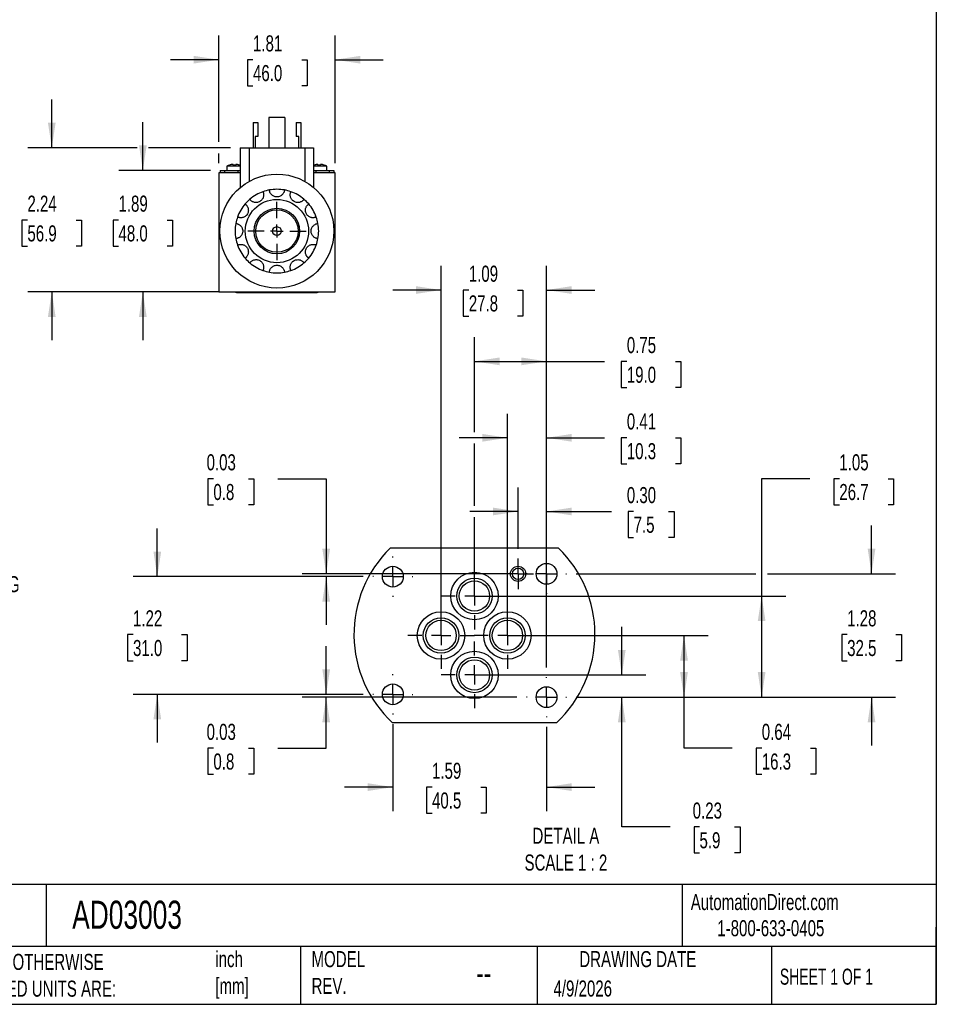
# Model space of a CAD drawing. Header units: inches. Extents: x 0.7 to 32.2, y 0.7 to 24.8.
# Tile 8 of 18: x 18 to 32.2, y 0.7 to 16.1. Entities that reach past the tile are written whole.
import ezdxf

# ---------------------------------------------------------------- set-up
doc = ezdxf.new("R2010")
doc.units = ezdxf.units.IN
doc.header["$LTSCALE"] = 3
doc.header["$MEASUREMENT"] = 0
doc.linetypes.add('SLD-Center', pattern=[0.75, 0.6, -0.05, 0.05, -0.05])
doc.linetypes.add('SLD-Solid', pattern=[0])
doc.layers.add('CENTER', color=40, linetype='SLD-Center')
doc.layers.add('SLD-DEFPOINTS', color=7, linetype='Continuous')
doc.layers.add('DIMENSIONS', color=140, linetype='SLD-Solid', lineweight=25)
doc.layers.add('TEXT', color=140, linetype='SLD-Solid', lineweight=25)
doc.styles.add('SLDTEXTSTYLE0', font='TXT', dxfattribs={"width": 0.7})
doc.styles.add('SLDTEXTSTYLE1', font='TXT', dxfattribs={"width": 0.65})
doc.dimstyles.new('SLDDIMSTYLE1', dxfattribs={"dimtxt": 0.254883, "dimasz": 0.39, "dimexe": 0, "dimexo": 0.0625, "dimgap": 0.063721, "dimtad": 0, "dimtih": 1, "dimtoh": 1, "dimrnd": 1e-09, "dimzin": 12, "dimdsep": 46, "dimtxsty": 'SLDTEXTSTYLE0', "dimsah": 1, "dimcen": 0.09, "dimadec": 0, "dimazin": 3, "dimtfac": 1, "dimtmove": 0, "dimatfit": 0, "dimfxl": 0, "dimfrac": 2, "dimtolj": 1, "dimtzin": 12, "dimarcsym": 0})
doc.dimstyles.new('SLDDIMSTYLE10', dxfattribs={"dimtxt": 0.254883, "dimasz": 0.39, "dimexe": 0, "dimexo": 0.0625, "dimgap": 0.063721, "dimtad": 0, "dimtih": 1, "dimtoh": 1, "dimlfac": 0.666667, "dimrnd": 1e-09, "dimzin": 12, "dimdsep": 46, "dimtxsty": 'SLDTEXTSTYLE0', "dimsah": 1, "dimcen": 0.09, "dimadec": 0, "dimazin": 3, "dimtfac": 1, "dimtmove": 0, "dimatfit": 0, "dimfxl": 0, "dimfrac": 2, "dimtolj": 1, "dimtzin": 12, "dimarcsym": 0})
doc.dimstyles.new('SLDDIMSTYLE11', dxfattribs={"dimtxt": 0.254883, "dimasz": 0.39, "dimexe": 0, "dimexo": 0.0625, "dimgap": 0.063721, "dimtad": 0, "dimtih": 1, "dimtoh": 1, "dimlfac": 0.666667, "dimrnd": 1e-09, "dimzin": 12, "dimdsep": 46, "dimtxsty": 'SLDTEXTSTYLE0', "dimsah": 1, "dimcen": 0.09, "dimadec": 0, "dimazin": 3, "dimtfac": 1, "dimtofl": 0, "dimtmove": 0, "dimatfit": 3, "dimfxl": 0, "dimfrac": 2, "dimtolj": 1, "dimtzin": 12, "dimarcsym": 0})
doc.dimstyles.new('SLDDIMSTYLE7', dxfattribs={"dimtxt": 0.254883, "dimasz": 0.39, "dimexe": 0, "dimexo": 0.0625, "dimgap": 0.063721, "dimtad": 0, "dimtih": 1, "dimtoh": 1, "dimlfac": 0.666667, "dimrnd": 1e-09, "dimzin": 0, "dimdsep": 46, "dimtxsty": 'SLDTEXTSTYLE0', "dimsah": 1, "dimcen": 0.09, "dimadec": 0, "dimazin": 0, "dimtfac": 1, "dimtmove": 0, "dimatfit": 0, "dimfxl": 0, "dimfrac": 2, "dimtolj": 1, "dimtzin": 12, "dimarcsym": 0})
doc.dimstyles.new('SLDDIMSTYLE8', dxfattribs={"dimtxt": 0.254883, "dimasz": 0.39, "dimexe": 0, "dimexo": 0.0625, "dimgap": 0.063721, "dimtad": 0, "dimtih": 1, "dimtoh": 1, "dimlfac": 0.666667, "dimrnd": 1e-09, "dimdsep": 46, "dimtxsty": 'SLDTEXTSTYLE0', "dimsah": 1, "dimcen": 0.09, "dimadec": 0, "dimazin": 2, "dimtfac": 1, "dimtmove": 0, "dimatfit": 0, "dimfxl": 0, "dimfrac": 2, "dimtolj": 1, "dimtzin": 12, "dimarcsym": 0})
doc.dimstyles.new('SLDDIMSTYLE9', dxfattribs={"dimtxt": 0.254883, "dimasz": 0.39, "dimexe": 0, "dimexo": 0.0625, "dimgap": 0.063721, "dimtad": 0, "dimtih": 1, "dimtoh": 1, "dimlfac": 0.666667, "dimrnd": 1e-09, "dimdsep": 46, "dimtxsty": 'SLDTEXTSTYLE0', "dimsah": 1, "dimcen": 0.09, "dimadec": 0, "dimazin": 2, "dimtfac": 1, "dimtofl": 0, "dimtmove": 0, "dimatfit": 3, "dimfxl": 0, "dimfrac": 2, "dimtolj": 1, "dimtzin": 12, "dimarcsym": 0})

# ---------------------------------------------------------------- blocks, each defined once
blk = doc.blocks.new('_D_5')
at = {"layer": 'DIMENSIONS'}
for p, q in [((19.903, 13.724), (19.903, 14.474)), ((20.954, 13.724), (19.528, 13.724)), ((19.524, 12.951), (19.439, 12.951)), ((19.439, 12.951), (19.439, 12.546)), ((20.282, 12.951), (20.367, 12.951)), ((20.367, 12.951), (20.367, 12.546)), ((19.439, 12.546), (19.524, 12.546)), ((20.367, 12.546), (20.282, 12.546)), ((21.091, 11.834), (19.528, 11.834)), ((19.903, 11.834), (19.903, 11.084))]:
    blk.add_line(p, q, dxfattribs=at)
for points in [[(19.903, 13.724), (19.963, 14.114), (19.843, 14.114)], [(19.903, 11.834), (19.843, 11.444), (19.963, 11.444)]]:
    blk.add_solid(points, dxfattribs=at)
at = {"layer": 'DIMENSIONS', "char_height": 0.25, "attachment_point": 1, "style": 'SLDTEXTSTYLE0'}
for s, insert in [('1.89', (19.524, 13.331)), ('48.0', (19.524, 12.868))]:
    blk.add_mtext(s, dxfattribs=dict(at, insert=insert))
blk = doc.blocks.new('_D_6')
at = {"layer": 'DIMENSIONS'}
for p, q in [((18.486, 14.075), (18.486, 14.825)), ((19.813, 14.075), (18.111, 14.075)), ((21.269, 14.075), (19.993, 14.075)), ((18.107, 12.951), (18.021, 12.951)), ((18.021, 12.951), (18.021, 12.546)), ((18.864, 12.951), (18.95, 12.951)), ((18.95, 12.951), (18.95, 12.546)), ((18.021, 12.546), (18.107, 12.546)), ((18.95, 12.546), (18.864, 12.546)), ((20.934, 11.834), (18.111, 11.834)), ((18.486, 11.834), (18.486, 11.084))]:
    blk.add_line(p, q, dxfattribs=at)
for points in [[(18.486, 14.075), (18.546, 14.465), (18.426, 14.465)], [(18.486, 11.834), (18.426, 11.444), (18.546, 11.444)]]:
    blk.add_solid(points, dxfattribs=at)
at = {"layer": 'DIMENSIONS', "char_height": 0.25, "attachment_point": 1, "style": 'SLDTEXTSTYLE0'}
for s, insert in [('2.24', (18.107, 13.331)), ('56.9', (18.107, 12.868))]:
    blk.add_mtext(s, dxfattribs=dict(at, insert=insert))
blk = doc.blocks.new('_D_7')
at = {"layer": 'DIMENSIONS'}
for p, q in [((21.084, 14.165), (21.084, 15.82)), ((22.895, 13.835), (22.895, 15.82)), ((21.084, 15.445), (20.334, 15.445)), ((21.617, 15.445), (21.532, 15.445)), ((21.532, 15.445), (21.532, 15.039)), ((22.375, 15.445), (22.46, 15.445)), ((22.46, 15.445), (22.46, 15.039)), ((22.895, 15.445), (23.645, 15.445)), ((21.532, 15.039), (21.617, 15.039)), ((22.46, 15.039), (22.375, 15.039)), ((21.084, 13.835), (21.084, 13.985))]:
    blk.add_line(p, q, dxfattribs=at)
for points in [[(21.084, 15.445), (20.694, 15.505), (20.694, 15.385)], [(22.895, 15.445), (23.285, 15.385), (23.285, 15.505)]]:
    blk.add_solid(points, dxfattribs=at)
at = {"layer": 'DIMENSIONS', "char_height": 0.25, "attachment_point": 1, "style": 'SLDTEXTSTYLE0'}
for s, insert in [('1.81', (21.617, 15.824)), ('46.0', (21.617, 15.362))]:
    blk.add_mtext(s, dxfattribs=dict(at, insert=insert))
blk = doc.blocks.new('SW_CENTERMARKSYMBOL_0')
at = {"layer": 'CENTER', "color": 0}
for p, q in [((0, 0.2), (0, 0.454)), ((-0.2, 0), (-0.454, 0)), ((0, 0), (-0.1, 0)), ((0, 0), (0, 0.1)), ((0, 0), (0, -0.1)), ((0, 0), (0.1, 0)), ((0.2, 0), (0.454, 0)), ((0, -0.2), (0, -0.454))]:
    blk.add_line(p, q, dxfattribs=at)
blk = doc.blocks.new('_D_17')
at = {"layer": 'DIMENSIONS'}
for p, q in [((25.742, 7.836), (25.742, 8.792)), ((26.185, 5.991), (26.185, 8.792)), ((25.742, 8.417), (24.992, 8.417)), ((26.185, 8.417), (27.194, 8.417)), ((27.54, 8.417), (27.454, 8.417)), ((27.454, 8.417), (27.454, 8.012)), ((28.085, 8.417), (28.171, 8.417)), ((28.171, 8.417), (28.171, 8.012)), ((27.454, 8.012), (27.54, 8.012)), ((28.171, 8.012), (28.085, 8.012))]:
    blk.add_line(p, q, dxfattribs=at)
for points in [[(25.742, 8.417), (25.352, 8.477), (25.352, 8.357)], [(26.185, 8.417), (26.575, 8.357), (26.575, 8.477)]]:
    blk.add_solid(points, dxfattribs=at)
at = {"layer": 'DIMENSIONS', "char_height": 0.25, "attachment_point": 1, "style": 'SLDTEXTSTYLE0'}
for s, insert in [('0.30', (27.434, 8.797)), ('7.5', (27.54, 8.335))]:
    blk.add_mtext(s, dxfattribs=dict(at, insert=insert))
blk = doc.blocks.new('_D_18')
at = {"layer": 'DIMENSIONS'}
for p, q in [((25.576, 6.638), (25.576, 9.938)), ((26.185, 5.991), (26.185, 9.938)), ((25.576, 9.563), (24.826, 9.563)), ((26.185, 9.563), (27.088, 9.563)), ((27.434, 9.563), (27.348, 9.563)), ((27.348, 9.563), (27.348, 9.158)), ((28.191, 9.563), (28.277, 9.563)), ((28.277, 9.563), (28.277, 9.158)), ((27.348, 9.158), (27.434, 9.158)), ((28.277, 9.158), (28.191, 9.158))]:
    blk.add_line(p, q, dxfattribs=at)
for points in [[(25.576, 9.563), (25.186, 9.623), (25.186, 9.503)], [(26.185, 9.563), (26.575, 9.503), (26.575, 9.623)]]:
    blk.add_solid(points, dxfattribs=at)
at = {"layer": 'DIMENSIONS', "char_height": 0.25, "attachment_point": 1, "style": 'SLDTEXTSTYLE0'}
for s, insert in [('0.41', (27.434, 9.943)), ('10.3', (27.434, 9.48))]:
    blk.add_mtext(s, dxfattribs=dict(at, insert=insert))
blk = doc.blocks.new('_D_19')
at = {"layer": 'DIMENSIONS'}
for p, q in [((25.063, 9.653), (25.063, 11.127)), ((26.185, 7.192), (26.185, 11.127)), ((25.063, 10.752), (26.185, 10.752)), ((26.185, 10.752), (27.088, 10.752)), ((27.434, 10.752), (27.348, 10.752)), ((27.348, 10.752), (27.348, 10.347)), ((28.191, 10.752), (28.277, 10.752)), ((28.277, 10.752), (28.277, 10.347)), ((27.348, 10.347), (27.434, 10.347)), ((28.277, 10.347), (28.191, 10.347)), ((25.063, 8.507), (25.063, 9.473)), ((25.063, 7.252), (25.063, 8.327)), ((26.185, 6.578), (26.185, 7.012)), ((26.185, 5.991), (26.185, 6.398))]:
    blk.add_line(p, q, dxfattribs=at)
for points in [[(25.063, 10.752), (25.453, 10.692), (25.453, 10.812)], [(26.185, 10.752), (25.795, 10.812), (25.795, 10.692)]]:
    blk.add_solid(points, dxfattribs=at)
at = {"layer": 'DIMENSIONS', "char_height": 0.25, "attachment_point": 1, "style": 'SLDTEXTSTYLE0'}
for s, insert in [('0.75', (27.434, 11.131)), ('19.0', (27.434, 10.669))]:
    blk.add_mtext(s, dxfattribs=dict(at, insert=insert))
blk = doc.blocks.new('_D_20')
at = {"layer": 'DIMENSIONS'}
for p, q in [((24.543, 6.638), (24.543, 12.237)), ((26.185, 7.192), (26.185, 12.237)), ((24.543, 11.862), (23.793, 11.862)), ((24.975, 11.862), (24.889, 11.862)), ((24.889, 11.862), (24.889, 11.457)), ((25.732, 11.862), (25.818, 11.862)), ((25.818, 11.862), (25.818, 11.457)), ((26.185, 11.862), (26.935, 11.862)), ((24.889, 11.457), (24.975, 11.457)), ((25.818, 11.457), (25.732, 11.457)), ((26.185, 6.578), (26.185, 7.012)), ((26.185, 5.991), (26.185, 6.398))]:
    blk.add_line(p, q, dxfattribs=at)
for points in [[(24.543, 11.862), (24.153, 11.922), (24.153, 11.802)], [(26.185, 11.862), (26.575, 11.802), (26.575, 11.922)]]:
    blk.add_solid(points, dxfattribs=at)
at = {"layer": 'DIMENSIONS', "char_height": 0.25, "attachment_point": 1, "style": 'SLDTEXTSTYLE0'}
for s, insert in [('1.09', (24.975, 12.241)), ('27.8', (24.975, 11.779))]:
    blk.add_mtext(s, dxfattribs=dict(at, insert=insert))
blk = doc.blocks.new('_D_21')
at = {"layer": 'DIMENSIONS'}
for p, q in [((23.793, 5.11), (23.793, 3.754)), ((26.185, 5.066), (26.185, 3.754)), ((23.793, 4.129), (23.043, 4.129)), ((24.403, 4.129), (24.318, 4.129)), ((24.318, 4.129), (24.318, 3.724)), ((25.161, 4.129), (25.246, 4.129)), ((25.246, 4.129), (25.246, 3.724)), ((26.185, 4.129), (26.935, 4.129)), ((24.318, 3.724), (24.403, 3.724)), ((25.246, 3.724), (25.161, 3.724))]:
    blk.add_line(p, q, dxfattribs=at)
for points in [[(23.793, 4.129), (23.403, 4.189), (23.403, 4.069)], [(26.185, 4.129), (26.575, 4.069), (26.575, 4.189)]]:
    blk.add_solid(points, dxfattribs=at)
at = {"layer": 'DIMENSIONS', "char_height": 0.25, "attachment_point": 1, "style": 'SLDTEXTSTYLE0'}
for s, insert in [('1.59', (24.403, 4.508)), ('40.5', (24.403, 4.046))]:
    blk.add_mtext(s, dxfattribs=dict(at, insert=insert))
blk = doc.blocks.new('_D_22')
at = {"layer": 'DIMENSIONS'}
for p, q in [((22.756, 5.572), (22.756, 6.322)), ((23.331, 5.572), (22.381, 5.572)), ((25.722, 5.528), (22.381, 5.528)), ((22.756, 4.735), (22.756, 5.528)), ((21.001, 4.735), (20.916, 4.735)), ((20.916, 4.735), (20.916, 4.33)), ((21.547, 4.735), (21.632, 4.735)), ((21.632, 4.735), (21.632, 4.33)), ((22.006, 4.735), (22.756, 4.735)), ((20.916, 4.33), (21.001, 4.33)), ((21.632, 4.33), (21.547, 4.33))]:
    blk.add_line(p, q, dxfattribs=at)
for points in [[(22.756, 5.572), (22.816, 5.962), (22.696, 5.962)], [(22.756, 5.528), (22.696, 5.138), (22.816, 5.138)]]:
    blk.add_solid(points, dxfattribs=at)
at = {"layer": 'DIMENSIONS', "char_height": 0.25, "attachment_point": 1, "style": 'SLDTEXTSTYLE0'}
for s, insert in [('0.03', (20.895, 5.114)), ('0.8', (21.001, 4.652))]:
    blk.add_mtext(s, dxfattribs=dict(at, insert=insert))
blk = doc.blocks.new('_D_23')
at = {"layer": 'DIMENSIONS'}
for p, q in [((20.128, 7.403), (20.128, 8.153)), ((23.331, 7.403), (19.753, 7.403)), ((19.75, 6.501), (19.664, 6.501)), ((19.664, 6.501), (19.664, 6.096)), ((20.507, 6.501), (20.593, 6.501)), ((20.593, 6.501), (20.593, 6.096)), ((19.664, 6.096), (19.75, 6.096)), ((20.593, 6.096), (20.507, 6.096)), ((23.331, 5.572), (19.753, 5.572)), ((20.128, 5.572), (20.128, 4.822))]:
    blk.add_line(p, q, dxfattribs=at)
for points in [[(20.128, 7.403), (20.188, 7.793), (20.068, 7.793)], [(20.128, 5.572), (20.068, 5.182), (20.188, 5.182)]]:
    blk.add_solid(points, dxfattribs=at)
at = {"layer": 'DIMENSIONS', "char_height": 0.25, "attachment_point": 1, "style": 'SLDTEXTSTYLE0'}
for s, insert in [('1.22', (19.75, 6.88)), ('31.0', (19.75, 6.418))]:
    blk.add_mtext(s, dxfattribs=dict(at, insert=insert))
blk = doc.blocks.new('_D_24')
at = {"layer": 'DIMENSIONS'}
for p, q in [((27.356, 5.874), (27.356, 6.624)), ((25.213, 5.874), (27.731, 5.874)), ((26.647, 5.528), (27.731, 5.528)), ((27.356, 3.509), (27.356, 5.528)), ((28.106, 3.509), (27.356, 3.509)), ((28.565, 3.509), (28.48, 3.509)), ((28.48, 3.509), (28.48, 3.104)), ((29.111, 3.509), (29.196, 3.509)), ((29.196, 3.509), (29.196, 3.104)), ((28.48, 3.104), (28.565, 3.104)), ((29.196, 3.104), (29.111, 3.104))]:
    blk.add_line(p, q, dxfattribs=at)
for points in [[(27.356, 5.874), (27.416, 6.264), (27.296, 6.264)], [(27.356, 5.528), (27.296, 5.138), (27.416, 5.138)]]:
    blk.add_solid(points, dxfattribs=at)
at = {"layer": 'DIMENSIONS', "char_height": 0.25, "attachment_point": 1, "style": 'SLDTEXTSTYLE0'}
for s, insert in [('0.23', (28.459, 3.889)), ('5.9', (28.565, 3.427))]:
    blk.add_mtext(s, dxfattribs=dict(at, insert=insert))
blk = doc.blocks.new('_D_25')
at = {"layer": 'DIMENSIONS'}
for p, q in [((25.726, 6.488), (28.699, 6.488)), ((28.324, 5.528), (28.324, 6.488)), ((26.647, 5.528), (28.699, 5.528)), ((28.324, 4.735), (28.324, 5.528)), ((29.074, 4.735), (28.324, 4.735)), ((29.534, 4.735), (29.448, 4.735)), ((29.448, 4.735), (29.448, 4.33)), ((30.291, 4.735), (30.377, 4.735)), ((30.377, 4.735), (30.377, 4.33)), ((29.448, 4.33), (29.534, 4.33)), ((30.377, 4.33), (30.291, 4.33))]:
    blk.add_line(p, q, dxfattribs=at)
for points in [[(28.324, 6.488), (28.264, 6.098), (28.384, 6.098)], [(28.324, 5.528), (28.384, 5.918), (28.264, 5.918)]]:
    blk.add_solid(points, dxfattribs=at)
at = {"layer": 'DIMENSIONS', "char_height": 0.25, "attachment_point": 1, "style": 'SLDTEXTSTYLE0'}
for s, insert in [('0.64', (29.534, 5.114)), ('16.3', (29.534, 4.652))]:
    blk.add_mtext(s, dxfattribs=dict(at, insert=insert))
blk = doc.blocks.new('_D_26')
at = {"layer": 'DIMENSIONS'}
for p, q in [((30.282, 8.927), (29.532, 8.927)), ((29.532, 8.927), (29.532, 7.102)), ((30.741, 8.927), (30.656, 8.927)), ((30.656, 8.927), (30.656, 8.522)), ((31.499, 8.927), (31.584, 8.927)), ((31.584, 8.927), (31.584, 8.522)), ((30.656, 8.522), (30.741, 8.522)), ((31.584, 8.522), (31.499, 8.522)), ((25.213, 7.102), (29.907, 7.102)), ((29.532, 7.102), (29.532, 5.528)), ((26.647, 5.528), (29.907, 5.528))]:
    blk.add_line(p, q, dxfattribs=at)
for points in [[(29.532, 7.102), (29.472, 6.712), (29.592, 6.712)], [(29.532, 5.528), (29.592, 5.918), (29.472, 5.918)]]:
    blk.add_solid(points, dxfattribs=at)
at = {"layer": 'DIMENSIONS', "char_height": 0.25, "attachment_point": 1, "style": 'SLDTEXTSTYLE0'}
for s, insert in [('1.05', (30.741, 9.307)), ('26.7', (30.741, 8.845))]:
    blk.add_mtext(s, dxfattribs=dict(at, insert=insert))
blk = doc.blocks.new('_D_27')
at = {"layer": 'DIMENSIONS'}
for p, q in [((31.242, 7.447), (31.242, 8.197)), ((26.647, 7.447), (29.442, 7.447)), ((29.622, 7.447), (31.617, 7.447)), ((30.863, 6.501), (30.778, 6.501)), ((30.778, 6.501), (30.778, 6.096)), ((31.621, 6.501), (31.706, 6.501)), ((31.706, 6.501), (31.706, 6.096)), ((30.778, 6.096), (30.863, 6.096)), ((31.706, 6.096), (31.621, 6.096)), ((26.647, 5.528), (31.617, 5.528)), ((31.242, 5.528), (31.242, 4.778))]:
    blk.add_line(p, q, dxfattribs=at)
for points in [[(31.242, 7.447), (31.302, 7.837), (31.182, 7.837)], [(31.242, 5.528), (31.182, 5.138), (31.302, 5.138)]]:
    blk.add_solid(points, dxfattribs=at)
at = {"layer": 'DIMENSIONS', "char_height": 0.25, "attachment_point": 1, "style": 'SLDTEXTSTYLE0'}
for s, insert in [('1.28', (30.863, 6.88)), ('32.5', (30.863, 6.418))]:
    blk.add_mtext(s, dxfattribs=dict(at, insert=insert))
blk = doc.blocks.new('_D_28')
at = {"layer": 'DIMENSIONS'}
for p, q in [((21.001, 8.927), (20.916, 8.927)), ((20.916, 8.927), (20.916, 8.522)), ((21.547, 8.927), (21.632, 8.927)), ((21.632, 8.927), (21.632, 8.522)), ((22.006, 8.927), (22.756, 8.927)), ((22.756, 8.927), (22.756, 7.447)), ((20.916, 8.522), (21.001, 8.522)), ((21.632, 8.522), (21.547, 8.522)), ((25.722, 7.447), (22.381, 7.447)), ((23.331, 7.403), (22.381, 7.403)), ((22.756, 7.403), (22.756, 6.653))]:
    blk.add_line(p, q, dxfattribs=at)
for points in [[(22.756, 7.447), (22.816, 7.837), (22.696, 7.837)], [(22.756, 7.403), (22.696, 7.013), (22.816, 7.013)]]:
    blk.add_solid(points, dxfattribs=at)
at = {"layer": 'DIMENSIONS', "char_height": 0.25, "attachment_point": 1, "style": 'SLDTEXTSTYLE0'}
for s, insert in [('0.03', (20.895, 9.307)), ('0.8', (21.001, 8.845))]:
    blk.add_mtext(s, dxfattribs=dict(at, insert=insert))
blk = doc.blocks.new('SW_CENTERMARKSYMBOL_9')
at = {"layer": 'CENTER', "color": 0}
for p, q in [((0, 0.15), (0, 0.239)), ((-0.15, 0), (-0.239, 0)), ((0, 0), (-0.15, 0)), ((0, 0), (0, 0.15)), ((0, 0), (0, -0.15)), ((0, 0), (0.15, 0)), ((0.15, 0), (0.239, 0)), ((0, -0.15), (0, -0.239))]:
    blk.add_line(p, q, dxfattribs=at)
blk = doc.blocks.new('SW_CENTERMARKSYMBOL_10')
at = {"layer": 'CENTER', "color": 0}
for p, q in [((0, 0.3), (0, 0.519)), ((-0.3, 0), (-0.519, 0)), ((0, 0), (-0.15, 0)), ((0, 0), (0, 0.15)), ((0, 0), (0, -0.15)), ((0, 0), (0.15, 0)), ((0.3, 0), (0.519, 0)), ((0, -0.3), (0, -0.519))]:
    blk.add_line(p, q, dxfattribs=at)
blk = doc.blocks.new('SW_CENTERMARKSYMBOL_11')
at = {"layer": 'CENTER', "color": 0}
for p, q in [((0, 0.3), (0, 0.519)), ((-0.3, 0), (-0.519, 0)), ((0, 0), (-0.15, 0)), ((0, 0), (0, 0.15)), ((0, 0), (0, -0.15)), ((0, 0), (0.15, 0)), ((0.3, 0), (0.519, 0)), ((0, -0.3), (0, -0.519))]:
    blk.add_line(p, q, dxfattribs=at)
blk = doc.blocks.new('SW_CENTERMARKSYMBOL_12')
at = {"layer": 'CENTER', "color": 0}
for p, q in [((0, 0.3), (0, 0.519)), ((-0.3, 0), (-0.519, 0)), ((0, 0), (-0.15, 0)), ((0, 0), (0, 0.15)), ((0, 0), (0, -0.15)), ((0, 0), (0.15, 0)), ((0.3, 0), (0.519, 0)), ((0, -0.3), (0, -0.519))]:
    blk.add_line(p, q, dxfattribs=at)
blk = doc.blocks.new('SW_CENTERMARKSYMBOL_13')
at = {"layer": 'CENTER', "color": 0}
for p, q in [((0, 0.3), (0, 0.519)), ((-0.3, 0), (-0.519, 0)), ((0, 0), (-0.15, 0)), ((0, 0), (0, 0.15)), ((0, 0), (0, -0.15)), ((0, 0), (0.15, 0)), ((0.3, 0), (0.519, 0)), ((0, -0.3), (0, -0.519))]:
    blk.add_line(p, q, dxfattribs=at)
blk = doc.blocks.new('SW_CENTERMARKSYMBOL_14')
at = {"layer": 'CENTER', "color": 0}
for p, q in [((0, 0.3), (0, 0.312)), ((-0.3, 0), (-0.312, 0)), ((0, 0), (-0.15, 0)), ((0, 0), (0, 0.15)), ((0, 0), (0, -0.15)), ((0, 0), (0.15, 0)), ((0.3, 0), (0.312, 0)), ((0, -0.3), (0, -0.312))]:
    blk.add_line(p, q, dxfattribs=at)
blk = doc.blocks.new('SW_CENTERMARKSYMBOL_15')
at = {"layer": 'CENTER', "color": 0}
for p, q in [((0, 0.3), (0, 0.312)), ((-0.3, 0), (-0.312, 0)), ((0, 0), (-0.15, 0)), ((0, 0), (0, 0.15)), ((0, 0), (0, -0.15)), ((0, 0), (0.15, 0)), ((0.3, 0), (0.312, 0)), ((0, -0.3), (0, -0.312))]:
    blk.add_line(p, q, dxfattribs=at)
blk = doc.blocks.new('SW_CENTERMARKSYMBOL_16')
at = {"layer": 'CENTER', "color": 0}
for p, q in [((0, 0.3), (0, 0.312)), ((-0.3, 0), (-0.312, 0)), ((0, 0), (-0.15, 0)), ((0, 0), (0, 0.15)), ((0, 0), (0, -0.15)), ((0, 0), (0.15, 0)), ((0.3, 0), (0.312, 0)), ((0, -0.3), (0, -0.312))]:
    blk.add_line(p, q, dxfattribs=at)
blk = doc.blocks.new('SW_CENTERMARKSYMBOL_17')
at = {"layer": 'CENTER', "color": 0}
for p, q in [((0, 0.3), (0, 0.312)), ((-0.3, 0), (-0.312, 0)), ((0, 0), (-0.15, 0)), ((0, 0), (0, 0.15)), ((0, 0), (0, -0.15)), ((0, 0), (0.15, 0)), ((0.3, 0), (0.312, 0)), ((0, -0.3), (0, -0.312))]:
    blk.add_line(p, q, dxfattribs=at)

msp = doc.modelspace()

# ---------------------------------------------------------------- linework, layer by layer
for p, q in [((21.619, 14.468), (21.619, 14.075)), ((21.619, 14.468), (21.69, 14.468)), ((21.69, 14.468), (21.69, 14.252)), ((21.865, 14.547), (21.865, 14.075)), ((22.114, 14.547), (21.865, 14.547)), ((22.114, 14.547), (22.114, 14.075)), ((22.289, 14.468), (22.289, 14.252)), ((22.289, 14.468), (22.36, 14.468)), ((22.36, 14.468), (22.36, 14.075)), ((21.69, 14.252), (21.651, 14.252)), ((21.651, 14.252), (21.651, 14.075)), ((22.328, 14.252), (22.289, 14.252)), ((22.328, 14.075), (22.328, 14.252)), ((21.419, 14.075), (21.556, 14.075)), ((21.419, 14.075), (21.419, 13.457)), ((21.556, 14.075), (22.423, 14.075)), ((21.556, 14.075), (21.556, 13.552)), ((22.423, 14.075), (22.56, 14.075)), ((22.423, 14.075), (22.423, 13.552)), ((22.56, 14.075), (22.56, 13.457)), ((21.209, 13.787), (21.209, 13.724)), ((21.419, 13.787), (21.209, 13.787)), ((21.249, 13.805), (21.249, 13.804)), ((21.308, 13.817), (21.308, 13.804)), ((21.348, 13.804), (21.348, 13.817)), ((21.407, 13.804), (21.407, 13.805)), ((22.766, 13.787), (22.56, 13.787)), ((22.568, 13.805), (22.568, 13.804)), ((22.627, 13.817), (22.627, 13.804)), ((22.667, 13.804), (22.667, 13.817)), ((22.726, 13.804), (22.726, 13.805)), ((22.766, 13.724), (22.766, 13.787)), ((21.419, 13.685), (21.084, 13.685)), ((21.084, 13.685), (21.084, 11.834)), ((21.104, 13.724), (21.104, 13.685)), ((21.104, 13.724), (21.176, 13.724)), ((21.176, 13.724), (21.176, 13.685)), ((21.176, 13.724), (21.383, 13.724)), ((21.383, 13.724), (21.383, 13.685)), ((21.383, 13.724), (21.419, 13.724)), ((22.56, 13.724), (22.596, 13.724)), ((22.895, 13.685), (22.56, 13.685)), ((22.596, 13.724), (22.596, 13.685)), ((22.596, 13.724), (22.803, 13.724)), ((22.803, 13.724), (22.803, 13.685)), ((22.803, 13.724), (22.875, 13.724)), ((22.875, 13.724), (22.875, 13.685)), ((22.895, 11.834), (22.895, 13.685)), ((21.084, 11.834), (22.895, 11.834)), ((21.361, 11.824), (21.771, 11.824)), ((21.771, 11.824), (22.208, 11.824)), ((22.208, 11.824), (22.618, 11.824)), ((26.373, 7.846), (23.752, 7.846)), ((26.338, 5.129), (23.787, 5.129))]:
    msp.add_line(p, q)
at = {"flags": 128}
msp.add_lwpolyline([(22.568, 13.805), (22.563, 13.803), (22.56, 13.802)], dxfattribs=at)
for centre, radius in [((21.989, 12.779), 0.886), ((21.989, 12.779), 0.492), ((21.989, 12.779), 0.354), ((21.989, 12.779), 0.33), ((21.989, 12.779), 0.0689), ((23.793, 7.403), 0.162), ((25.742, 7.447), 0.118), ((25.742, 7.447), 0.0886), ((26.185, 7.447), 0.162), ((25.063, 7.102), 0.369), ((25.063, 7.102), 0.276), ((25.063, 7.102), 0.236), ((24.543, 6.488), 0.369), ((24.543, 6.488), 0.276), ((25.576, 6.488), 0.369), ((25.576, 6.488), 0.276), ((24.543, 6.488), 0.236), ((25.576, 6.488), 0.236), ((25.063, 5.874), 0.369), ((25.063, 5.874), 0.276), ((25.063, 5.874), 0.236), ((23.793, 5.572), 0.162), ((26.185, 5.528), 0.162)]:
    msp.add_circle(centre, radius)
for centre, radius, start, end in [((21.328, 13.582), 0.237, 109.3872, 120), ((21.328, 13.582), 0.236, 94.7768, 109.457), ((21.328, 13.582), 0.224, 84.9528, 95.0472), ((21.328, 13.582), 0.236, 70.543, 85.2232), ((21.328, 13.582), 0.237, 67.5583, 70.6128), ((22.647, 13.582), 0.236, 94.7768, 109.457), ((22.647, 13.582), 0.224, 84.9528, 95.0472), ((22.647, 13.582), 0.236, 70.543, 85.2232), ((22.647, 13.582), 0.237, 60, 70.6128), ((21.989, 12.779), 0.65, 109.5682, 130.4318), ((21.989, 12.779), 0.65, 100.4318, 109.5682), ((21.989, 12.779), 0.65, 79.5682, 100.4318), ((21.989, 12.779), 0.65, 70.4318, 79.5682), ((21.989, 12.779), 0.65, 49.5682, 70.4318), ((21.989, 12.779), 0.65, 139.5682, 160.4318), ((21.989, 12.779), 0.65, 130.4318, 139.5682), ((21.989, 12.779), 0.65, 40.4318, 49.5682), ((21.989, 12.779), 0.65, 19.5682, 40.4318), ((21.989, 12.779), 0.65, 169.5682, 190.4318), ((21.989, 12.779), 0.65, 160.4318, 169.5682), ((21.989, 12.779), 0.65, 10.4318, 19.5682), ((21.989, 12.779), 0.65, 349.5682, 10.4318), ((21.989, 12.779), 0.65, 190.4318, 199.5682), ((21.989, 12.779), 0.65, 199.5682, 220.4318), ((21.989, 12.779), 0.65, 319.5682, 340.4318), ((21.989, 12.779), 0.65, 340.4318, 349.5682), ((21.989, 12.779), 0.65, 220.4318, 229.5682), ((21.989, 12.779), 0.65, 229.5682, 250.4318), ((21.989, 12.779), 0.65, 289.5682, 310.4318), ((21.989, 12.779), 0.65, 310.4318, 319.5682), ((21.989, 12.779), 0.65, 250.4318, 259.5682), ((21.989, 12.779), 0.65, 259.5682, 280.4318), ((21.989, 12.779), 0.65, 280.4318, 289.5682), ((21.361, 11.859), 0.035, 223.4159, 270), ((21.771, 11.859), 0.035, 223.4159, 270), ((22.208, 11.859), 0.035, 270, 316.5841), ((22.618, 11.859), 0.035, 270, 316.5841)]:
    msp.add_arc(centre, radius, start, end)
for points, knots in [([(21.772, 13.391), (21.773, 13.389), (21.775, 13.386), (21.777, 13.379), (21.779, 13.373), (21.78, 13.367), (21.781, 13.361), (21.783, 13.35), (21.783, 13.335), (21.78, 13.315), (21.774, 13.294), (21.762, 13.274), (21.746, 13.255), (21.724, 13.239), (21.699, 13.228), (21.674, 13.223), (21.651, 13.224), (21.63, 13.228), (21.611, 13.236), (21.597, 13.245), (21.585, 13.254), (21.576, 13.264), (21.571, 13.27), (21.568, 13.274)], [0, 0, 0, 0, 0.021425, 0.042541, 0.063379, 0.083969, 0.104342, 0.124528, 0.188995, 0.249522, 0.314876, 0.374681, 0.437336, 0.499816, 0.562396, 0.625066, 0.687752, 0.750079, 0.810536, 0.874939, 0.915664, 0.957268, 1, 1, 1, 1]), ([(22.107, 13.418), (22.107, 13.416), (22.106, 13.412), (22.105, 13.405), (22.104, 13.399), (22.102, 13.393), (22.1, 13.387), (22.096, 13.377), (22.089, 13.364), (22.076, 13.348), (22.06, 13.333), (22.04, 13.321), (22.017, 13.313), (21.99, 13.31), (21.962, 13.313), (21.939, 13.322), (21.919, 13.334), (21.903, 13.348), (21.89, 13.364), (21.882, 13.379), (21.877, 13.393), (21.873, 13.405), (21.872, 13.414), (21.872, 13.418)], [0, 0, 0, 0, 0.021425, 0.042541, 0.063379, 0.083969, 0.104342, 0.124528, 0.188995, 0.249522, 0.314876, 0.374681, 0.437336, 0.499816, 0.562396, 0.625066, 0.687752, 0.750079, 0.810536, 0.874939, 0.915664, 0.957268, 1, 1, 1, 1]), ([(22.411, 13.274), (22.41, 13.272), (22.407, 13.269), (22.403, 13.264), (22.398, 13.259), (22.394, 13.255), (22.389, 13.251), (22.381, 13.244), (22.368, 13.236), (22.349, 13.228), (22.328, 13.224), (22.304, 13.223), (22.28, 13.228), (22.255, 13.239), (22.233, 13.255), (22.216, 13.274), (22.205, 13.295), (22.199, 13.315), (22.196, 13.335), (22.196, 13.352), (22.199, 13.367), (22.202, 13.38), (22.205, 13.387), (22.207, 13.391)], [0, 0, 0, 0, 0.021425, 0.042541, 0.063379, 0.083969, 0.104342, 0.124528, 0.188995, 0.249522, 0.314876, 0.374681, 0.437336, 0.499816, 0.562396, 0.625066, 0.687752, 0.750079, 0.810536, 0.874939, 0.915664, 0.957268, 1, 1, 1, 1]), ([(21.495, 13.201), (21.497, 13.199), (21.5, 13.197), (21.505, 13.193), (21.51, 13.188), (21.514, 13.184), (21.518, 13.179), (21.525, 13.171), (21.533, 13.158), (21.541, 13.138), (21.545, 13.118), (21.545, 13.094), (21.541, 13.07), (21.53, 13.045), (21.514, 13.023), (21.495, 13.006), (21.474, 12.995), (21.454, 12.989), (21.434, 12.986), (21.417, 12.986), (21.402, 12.989), (21.389, 12.992), (21.381, 12.995), (21.377, 12.997)], [0, 0, 0, 0, 0.021425, 0.042541, 0.063379, 0.083969, 0.104342, 0.124528, 0.188995, 0.249522, 0.314876, 0.374681, 0.437336, 0.499816, 0.562396, 0.625066, 0.687752, 0.750079, 0.810536, 0.874939, 0.915664, 0.957268, 1, 1, 1, 1]), ([(22.602, 12.997), (22.6, 12.996), (22.596, 12.994), (22.59, 12.992), (22.583, 12.99), (22.577, 12.989), (22.571, 12.988), (22.561, 12.986), (22.545, 12.986), (22.525, 12.989), (22.505, 12.995), (22.484, 13.007), (22.465, 13.023), (22.449, 13.045), (22.438, 13.07), (22.434, 13.095), (22.434, 13.118), (22.438, 13.139), (22.446, 13.157), (22.455, 13.172), (22.465, 13.184), (22.474, 13.193), (22.48, 13.198), (22.484, 13.201)], [0, 0, 0, 0, 0.021425, 0.042541, 0.063379, 0.083969, 0.104342, 0.124528, 0.188995, 0.249522, 0.314876, 0.374681, 0.437336, 0.499816, 0.562396, 0.625066, 0.687752, 0.750079, 0.810536, 0.874939, 0.915664, 0.957268, 1, 1, 1, 1]), ([(21.351, 12.897), (21.353, 12.897), (21.357, 12.896), (21.363, 12.895), (21.37, 12.894), (21.376, 12.892), (21.382, 12.89), (21.392, 12.886), (21.405, 12.879), (21.421, 12.866), (21.435, 12.85), (21.447, 12.83), (21.454, 12.81), (21.457, 12.793), (21.458, 12.784), (21.458, 12.775), (21.457, 12.766), (21.454, 12.748), (21.447, 12.728), (21.435, 12.709), (21.421, 12.693), (21.405, 12.68), (21.39, 12.672), (21.376, 12.667), (21.363, 12.663), (21.355, 12.662), (21.351, 12.662)], [0, 0, 0, 0, 0.021415, 0.04252, 0.063348, 0.083928, 0.104291, 0.124467, 0.188903, 0.2494, 0.314722, 0.374498, 0.437123, 0.468763, 0.499815, 0.500019, 0.531109, 0.562789, 0.625402, 0.688033, 0.750303, 0.810707, 0.875051, 0.91574, 0.957307, 1, 1, 1, 1]), ([(22.628, 12.662), (22.626, 12.662), (22.622, 12.662), (22.616, 12.664), (22.609, 12.665), (22.603, 12.667), (22.597, 12.669), (22.587, 12.673), (22.574, 12.68), (22.558, 12.693), (22.544, 12.709), (22.532, 12.729), (22.523, 12.752), (22.52, 12.779), (22.523, 12.806), (22.532, 12.83), (22.544, 12.85), (22.558, 12.866), (22.574, 12.879), (22.589, 12.887), (22.603, 12.892), (22.616, 12.895), (22.624, 12.896), (22.628, 12.897)], [0, 0, 0, 0, 0.021425, 0.042541, 0.063379, 0.083969, 0.104342, 0.124528, 0.188995, 0.249522, 0.314876, 0.374681, 0.437336, 0.499816, 0.562396, 0.625066, 0.687752, 0.750079, 0.810536, 0.874939, 0.915664, 0.957268, 1, 1, 1, 1]), ([(21.377, 12.562), (21.379, 12.563), (21.383, 12.564), (21.389, 12.567), (21.396, 12.569), (21.402, 12.57), (21.408, 12.571), (21.418, 12.573), (21.434, 12.573), (21.454, 12.57), (21.474, 12.564), (21.495, 12.552), (21.514, 12.536), (21.53, 12.514), (21.541, 12.489), (21.545, 12.464), (21.545, 12.441), (21.541, 12.42), (21.533, 12.401), (21.524, 12.387), (21.514, 12.375), (21.505, 12.366), (21.499, 12.361), (21.495, 12.358)], [0, 0, 0, 0, 0.021425, 0.042541, 0.063379, 0.083969, 0.104342, 0.124528, 0.188995, 0.249522, 0.314876, 0.374681, 0.437336, 0.499816, 0.562396, 0.625066, 0.687752, 0.750079, 0.810536, 0.874939, 0.915664, 0.957268, 1, 1, 1, 1]), ([(22.484, 12.358), (22.482, 12.359), (22.479, 12.362), (22.474, 12.366), (22.469, 12.37), (22.465, 12.375), (22.461, 12.38), (22.454, 12.388), (22.446, 12.401), (22.438, 12.42), (22.434, 12.441), (22.434, 12.464), (22.438, 12.489), (22.449, 12.514), (22.465, 12.536), (22.484, 12.552), (22.505, 12.564), (22.525, 12.57), (22.545, 12.573), (22.562, 12.573), (22.577, 12.57), (22.59, 12.567), (22.598, 12.564), (22.602, 12.562)], [0, 0, 0, 0, 0.021425, 0.042541, 0.063379, 0.083969, 0.104342, 0.124528, 0.188995, 0.249522, 0.314876, 0.374681, 0.437336, 0.499816, 0.562396, 0.625066, 0.687752, 0.750079, 0.810536, 0.874939, 0.915664, 0.957268, 1, 1, 1, 1]), ([(21.568, 12.285), (21.569, 12.287), (21.572, 12.29), (21.576, 12.295), (21.581, 12.3), (21.585, 12.304), (21.59, 12.308), (21.598, 12.315), (21.611, 12.323), (21.63, 12.33), (21.651, 12.335), (21.675, 12.335), (21.699, 12.331), (21.724, 12.32), (21.746, 12.304), (21.763, 12.284), (21.774, 12.264), (21.78, 12.244), (21.783, 12.224), (21.783, 12.206), (21.78, 12.192), (21.777, 12.179), (21.774, 12.171), (21.772, 12.167)], [0, 0, 0, 0, 0.021425, 0.042541, 0.063379, 0.083969, 0.104342, 0.124528, 0.188995, 0.249522, 0.314876, 0.374681, 0.437336, 0.499816, 0.562396, 0.625066, 0.687752, 0.750079, 0.810536, 0.874939, 0.915664, 0.957268, 1, 1, 1, 1]), ([(22.207, 12.167), (22.206, 12.169), (22.204, 12.173), (22.202, 12.179), (22.2, 12.185), (22.199, 12.192), (22.198, 12.198), (22.196, 12.208), (22.196, 12.224), (22.199, 12.244), (22.205, 12.264), (22.217, 12.285), (22.233, 12.304), (22.255, 12.32), (22.28, 12.331), (22.305, 12.335), (22.328, 12.335), (22.349, 12.33), (22.368, 12.323), (22.382, 12.314), (22.394, 12.304), (22.403, 12.295), (22.408, 12.288), (22.411, 12.285)], [0, 0, 0, 0, 0.021425, 0.042541, 0.063379, 0.083969, 0.104342, 0.124528, 0.188995, 0.249522, 0.314876, 0.374681, 0.437336, 0.499816, 0.562396, 0.625066, 0.687752, 0.750079, 0.810536, 0.874939, 0.915664, 0.957268, 1, 1, 1, 1]), ([(21.872, 12.141), (21.872, 12.143), (21.873, 12.147), (21.874, 12.153), (21.875, 12.16), (21.877, 12.166), (21.879, 12.172), (21.883, 12.182), (21.89, 12.195), (21.903, 12.211), (21.919, 12.225), (21.939, 12.237), (21.962, 12.246), (21.989, 12.249), (22.017, 12.246), (22.04, 12.237), (22.06, 12.225), (22.076, 12.211), (22.089, 12.195), (22.097, 12.18), (22.102, 12.166), (22.106, 12.153), (22.107, 12.145), (22.107, 12.141)], [0, 0, 0, 0, 0.021425, 0.042541, 0.063379, 0.083969, 0.104342, 0.124528, 0.188995, 0.249522, 0.314876, 0.374681, 0.437336, 0.499816, 0.562396, 0.625066, 0.687752, 0.750079, 0.810536, 0.874939, 0.915664, 0.957268, 1, 1, 1, 1])]:
    msp.add_open_spline(points, degree=3, knots=knots)
at = {"layer": 'SLD-DEFPOINTS'}
for start, end in [(134.3333, 227.1554), (360, 45.6667), (312.8446, 0)]:
    msp.add_arc((25.063, 6.505), 1.875, start, end, dxfattribs=at)
at = {"layer": 'TEXT'}
for p, q in [((32.25, 24.75), (32.25, 0.75)), ((32.25, 2.613), (0.75, 2.613)), ((18.397, 2.613), (18.397, 1.65)), ((28.296, 2.613), (28.296, 1.65)), ((32.25, 0.75), (32.25, 1.95)), ((32.25, 1.65), (0.75, 1.65)), ((22.358, 1.65), (22.358, 0.75)), ((26.039, 1.65), (26.039, 0.75)), ((29.687, 1.65), (29.687, 0.75)), ((0.75, 0.75), (32.25, 0.75))]:
    msp.add_line(p, q, dxfattribs=at)

# ---------------------------------------------------------------- block references
at = {"layer": 'CENTER'}
for name, p in [('SW_CENTERMARKSYMBOL_0', (21.989, 12.779)), ('SW_CENTERMARKSYMBOL_17', (23.793, 7.403)), ('SW_CENTERMARKSYMBOL_9', (25.742, 7.447)), ('SW_CENTERMARKSYMBOL_16', (26.185, 7.447)), ('SW_CENTERMARKSYMBOL_11', (25.063, 7.102)), ('SW_CENTERMARKSYMBOL_13', (24.543, 6.488)), ('SW_CENTERMARKSYMBOL_10', (25.576, 6.488)), ('SW_CENTERMARKSYMBOL_12', (25.063, 5.874)), ('SW_CENTERMARKSYMBOL_15', (23.793, 5.572)), ('SW_CENTERMARKSYMBOL_14', (26.185, 5.528))]:
    msp.add_blockref(name, p, dxfattribs=at)

# ---------------------------------------------------------------- texts
at = {"layer": 'TEXT'}
for s, insert, char_height, attachment_point, style in [('D03 MOUNTING^JPATTERN', (17.101, 7.411), 0.25, 2, 'SLDTEXTSTYLE0'), ('DETAIL A^JSCALE 1 : 2', (26.486, 3.497), 0.25, 2, 'SLDTEXTSTYLE0'), ('AutomationDirect.com', (28.429, 2.466), 0.25, 1, 'SLDTEXTSTYLE0'), ('AD03003', (18.804, 2.362), 0.4375, 1, 'SLDTEXTSTYLE0'), ('1-800-633-0405', (28.842, 2.059), 0.25, 1, 'SLDTEXTSTYLE0'), ('UNLESS OTHERWISE ^JSPECIFIED UNITS ARE:', (16.874, 1.535), 0.25, 1, 'SLDTEXTSTYLE0'), ('inch^J[mm]', (21.031, 1.578), 0.25, 1, 'SLDTEXTSTYLE0'), ('MODEL ^JREV.', (22.528, 1.578), 0.25, 1, 'SLDTEXTSTYLE0'), ('DRAWING DATE', (27.605, 1.578), 0.25, 2, 'SLDTEXTSTYLE0'), ('SHEET 1 OF 1', (29.816, 1.305), 0.25, 1, 'SLDTEXTSTYLE1'), ('--', (25.09, 1.426), 0.375, 1, 'SLDTEXTSTYLE0'), ('4/9/2026', (26.293, 1.121), 0.25, 1, 'SLDTEXTSTYLE0')]:
    msp.add_mtext(s, dxfattribs=dict(at, insert=insert, char_height=char_height, attachment_point=attachment_point, style=style))

# ---------------------------------------------------------------- dimensions: what is measured, and where the dimension line sits
at = {"layer": 'DIMENSIONS'}
for base, p1, p2, dimstyle, picture, middle in [((21.084, 15.445), (22.895, 13.685), (21.084, 13.685), 'SLDDIMSTYLE1', '_D_7', (21.996, 15.445)), ((24.543, 11.862), (26.185, 5.841), (24.543, 6.488), 'SLDDIMSTYLE10', '_D_20', (25.353, 11.862)), ((25.063, 10.752), (26.185, 5.841), (25.063, 7.102), 'SLDDIMSTYLE9', '_D_19', (27.812, 10.752)), ((25.576, 9.563), (26.185, 5.841), (25.576, 6.488), 'SLDDIMSTYLE8', '_D_18', (27.812, 9.563)), ((25.742, 8.417), (26.185, 5.841), (25.742, 7.686), 'SLDDIMSTYLE7', '_D_17', (27.812, 8.417)), ((23.793, 4.129), (26.185, 5.216), (23.793, 5.26), 'SLDDIMSTYLE10', '_D_21', (24.782, 4.129))]:
    dim = msp.add_linear_dim(base=base, p1=p1, p2=p2, dimstyle=dimstyle, dxfattribs=at)
    dim.commit()
    dim.dimension.update_dxf_attribs({"geometry": picture, "text_midpoint": middle, "dimtype": 160})
for base, p1, p2, dimstyle, picture, middle in [((18.486, 14.075), (21.084, 11.834), (21.419, 14.075), 'SLDDIMSTYLE1', '_D_6', (18.486, 12.951)), ((19.903, 13.724), (21.241, 11.834), (21.104, 13.724), 'SLDDIMSTYLE1', '_D_5', (19.903, 12.951)), ((22.756, 7.403), (25.872, 7.447), (23.481, 7.403), 'SLDDIMSTYLE8', '_D_28', (22.756, 8.927)), ((29.532, 5.528), (25.063, 7.102), (26.497, 5.528), 'SLDDIMSTYLE11', '_D_26', (29.532, 8.927)), ((20.128, 5.572), (23.481, 7.403), (23.481, 5.572), 'SLDDIMSTYLE10', '_D_23', (20.128, 6.501)), ((31.242, 5.528), (26.497, 7.447), (26.497, 5.528), 'SLDDIMSTYLE10', '_D_27', (31.242, 6.501)), ((27.356, 5.874), (26.497, 5.528), (25.063, 5.874), 'SLDDIMSTYLE8', '_D_24', (27.356, 3.509)), ((28.324, 6.488), (26.497, 5.528), (25.576, 6.488), 'SLDDIMSTYLE9', '_D_25', (28.324, 4.735)), ((22.756, 5.528), (23.481, 5.572), (25.872, 5.528), 'SLDDIMSTYLE8', '_D_22', (22.756, 4.735))]:
    dim = msp.add_linear_dim(base=base, p1=p1, p2=p2, angle=90, dimstyle=dimstyle, dxfattribs=at)
    dim.commit()
    dim.dimension.update_dxf_attribs({"geometry": picture, "text_midpoint": middle, "dimtype": 160})

doc.saveas('drawing.dxf')
